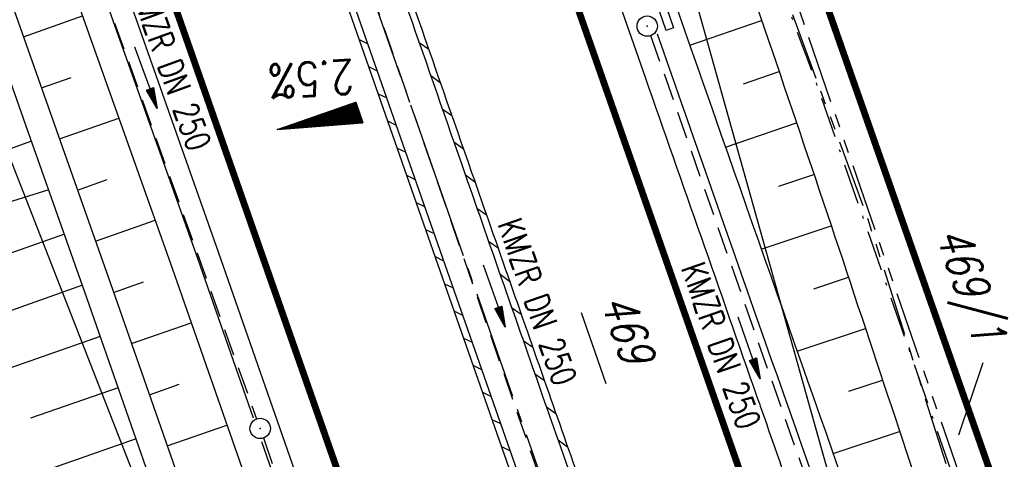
# Model space of a CAD drawing. Extents: x 446740 to 447511, y 442825 to 444215.
# Tile 14 of 94: x 447209 to 447282, y 443116 to 443148. Entities that reach past the tile are written whole.
import ezdxf
from ezdxf.enums import TextEntityAlignment as Align

# ---------------------------------------------------------------- set-up
doc = ezdxf.new("R2010")
doc.units = 0
doc.header["$LTSCALE"] = 2
doc.header["$MEASUREMENT"] = 0
for name, pattern in [('ACHSE', [5.5, 4, -0.5, 0.5, -0.5]), ('AUSGEZOGEN', [0]), ('BAB-FM2', [2.6, 1.5, -0.5, 0.1, -0.5]), ('GESTRICH-X2', [1.5, 1, -0.5]), ('PHANTOMX2', [5, 2.5, -0.5, 0.5, -0.5, 0.5, -0.5])]:
    doc.linetypes.add(name, pattern=pattern)
doc.layers.get('0').update_dxf_attribs({"linetype": 'AUSGEZOGEN'})
for name, color, linetype in [('205-FLSTNR-BAB', 7, 'AUSGEZOGEN'), ('205-GRENZL-BAB', 7, 'AUSGEZOGEN'), ('206-GRENZL-BAB', 7, 'AUSGEZOGEN'), ('ACHSETOP', 250, 'ACHSE'), ('BAB_FM', 5, 'BAB-FM2'), ('BOESCHG', 250, 'AUSGEZOGEN'), ('FBRTOP', 250, 'AUSGEZOGEN'), ('GEF', 1, 'AUSGEZOGEN'), ('KANAL', 7, 'GESTRICH-X2'), ('Lichtwellenleiter COLT', 46, 'PHANTOMX2'), ('Lichtwellenleiter GLH', 46, 'PHANTOMX2'), ('MULDE', 250, 'AUSGEZOGEN'), ('PFEIL', 7, 'CONTINUOUS'), ('SCHLITZRINNE', 200, 'AUSGEZOGEN'), ('SCHSYMBOL', 200, 'AUSGEZOGEN'), ('TEXTO', 4, 'CONTINUOUS')]:
    doc.layers.add(name, color=color, linetype=linetype)
doc.styles.add('ROMANS', font='romans.shx', dxfattribs={"width": 0.8})

# ---------------------------------------------------------------- blocks, each defined once
blk = doc.blocks.new('GST')
at = {"color": 0}
blk.add_circle((0, 0), 0.75, dxfattribs=at)
blk.add_point((0, 0), dxfattribs=at)
blk = doc.blocks.new('10')
blk.add_blockref('GST', (0, 0))
blk = doc.blocks.new('13')
blk.add_lwpolyline([(0.755, 1.218), (-0.748, 1.218), (-0.748, 1.801), (0.755, 1.801)], close=True)
at = {"rotation": 180}
blk.add_blockref('GST', (0, 0), dxfattribs=at)
blk = doc.blocks.new('*X13')
at = {"color": 0}
for p, q in [((725.827, 193.844), (727.436, 195.453)), ((725.827, 193.853), (727.427, 195.453)), ((725.827, 193.861), (727.418, 195.453)), ((725.827, 193.87), (727.409, 195.453)), ((725.827, 193.879), (727.401, 195.453)), ((725.827, 193.888), (727.392, 195.453)), ((725.827, 193.897), (727.383, 195.453)), ((725.827, 193.906), (727.374, 195.453)), ((725.827, 193.914), (727.365, 195.453)), ((725.827, 193.923), (727.356, 195.453)), ((725.827, 193.932), (727.347, 195.453)), ((725.827, 193.941), (727.339, 195.453)), ((725.827, 193.95), (727.33, 195.453)), ((725.827, 193.959), (727.321, 195.453)), ((725.827, 193.967), (727.312, 195.453)), ((725.827, 193.976), (727.303, 195.453)), ((725.827, 193.985), (727.294, 195.453)), ((725.827, 193.994), (727.286, 195.453)), ((725.827, 194.003), (727.277, 195.453)), ((725.827, 194.012), (727.268, 195.453)), ((725.827, 194.02), (727.259, 195.453)), ((725.827, 194.029), (727.25, 195.453)), ((725.827, 194.038), (727.241, 195.453)), ((725.827, 194.047), (727.233, 195.453)), ((725.827, 194.056), (727.224, 195.453)), ((725.827, 194.065), (727.215, 195.453)), ((725.827, 194.073), (727.206, 195.453)), ((725.827, 194.082), (727.197, 195.453)), ((725.827, 194.091), (727.188, 195.453)), ((725.827, 194.1), (727.18, 195.453)), ((725.827, 194.109), (727.171, 195.453)), ((725.827, 194.118), (727.162, 195.453)), ((725.827, 194.127), (727.153, 195.453)), ((725.827, 194.135), (727.144, 195.453)), ((725.827, 194.144), (727.135, 195.453)), ((725.827, 194.153), (727.127, 195.453)), ((725.827, 194.162), (727.118, 195.453)), ((725.827, 194.171), (727.109, 195.453)), ((725.827, 194.18), (727.1, 195.453)), ((725.827, 194.188), (727.091, 195.453)), ((725.827, 194.197), (727.082, 195.453)), ((725.827, 194.206), (727.073, 195.453)), ((725.827, 194.215), (727.065, 195.453)), ((725.827, 194.224), (727.056, 195.453)), ((725.827, 194.233), (727.047, 195.453)), ((725.827, 194.241), (727.038, 195.453)), ((725.827, 194.25), (727.029, 195.453)), ((725.827, 194.259), (727.02, 195.453)), ((725.827, 194.268), (727.012, 195.453)), ((725.827, 194.277), (727.003, 195.453)), ((725.827, 194.286), (726.994, 195.453)), ((725.827, 194.294), (726.985, 195.453)), ((725.827, 194.303), (726.976, 195.453)), ((725.827, 194.312), (726.967, 195.453)), ((725.827, 194.321), (726.959, 195.453)), ((725.827, 194.33), (726.95, 195.453)), ((725.827, 194.339), (726.941, 195.453)), ((725.827, 194.348), (726.932, 195.453)), ((725.827, 194.356), (726.923, 195.453)), ((725.827, 194.365), (726.914, 195.453)), ((725.827, 194.374), (726.906, 195.453)), ((725.827, 194.383), (726.897, 195.453)), ((725.827, 194.392), (726.888, 195.453)), ((725.827, 194.401), (726.879, 195.453)), ((725.827, 194.409), (726.87, 195.453)), ((725.827, 194.418), (726.861, 195.453)), ((725.827, 194.427), (726.853, 195.453)), ((725.827, 194.436), (726.844, 195.453)), ((725.827, 194.445), (726.835, 195.453)), ((725.827, 194.454), (726.826, 195.453)), ((725.827, 194.462), (726.817, 195.453)), ((725.827, 194.471), (726.808, 195.453)), ((725.827, 194.48), (726.799, 195.453)), ((725.827, 194.489), (726.791, 195.453)), ((725.827, 194.498), (726.782, 195.453)), ((725.827, 194.507), (726.773, 195.453)), ((725.827, 194.515), (726.764, 195.453)), ((725.827, 194.524), (726.755, 195.453)), ((725.827, 194.533), (726.746, 195.453)), ((725.827, 194.542), (726.738, 195.453)), ((725.827, 194.551), (726.729, 195.453)), ((725.827, 194.56), (726.72, 195.453)), ((725.827, 194.568), (726.711, 195.453)), ((725.827, 194.577), (726.702, 195.453)), ((725.827, 194.586), (726.693, 195.453)), ((725.827, 194.595), (726.685, 195.453)), ((725.827, 194.604), (726.676, 195.453)), ((725.827, 194.613), (726.667, 195.453)), ((725.827, 194.622), (726.658, 195.453)), ((725.827, 194.63), (726.649, 195.453)), ((725.827, 194.639), (726.64, 195.453)), ((725.827, 194.648), (726.632, 195.453)), ((725.827, 194.657), (726.623, 195.453)), ((725.827, 194.666), (726.614, 195.453)), ((725.827, 194.675), (726.605, 195.453)), ((725.827, 194.683), (726.596, 195.453)), ((725.827, 194.692), (726.587, 195.453)), ((725.827, 194.701), (726.579, 195.453)), ((725.827, 194.71), (726.57, 195.453)), ((725.827, 194.719), (726.561, 195.453)), ((725.827, 194.728), (726.552, 195.453)), ((725.827, 194.736), (726.543, 195.453)), ((725.827, 194.745), (726.534, 195.453)), ((725.827, 194.754), (726.525, 195.453)), ((725.827, 194.763), (726.517, 195.453)), ((725.827, 194.772), (726.508, 195.453)), ((725.827, 194.781), (726.499, 195.453)), ((725.827, 194.789), (726.49, 195.453)), ((725.827, 194.798), (726.481, 195.453)), ((725.827, 194.807), (726.472, 195.453)), ((725.827, 194.816), (726.464, 195.453)), ((725.827, 194.825), (726.455, 195.453)), ((725.827, 194.834), (726.446, 195.453)), ((725.827, 194.842), (726.437, 195.453)), ((725.827, 194.851), (726.428, 195.453)), ((725.827, 194.86), (726.419, 195.453)), ((725.827, 194.869), (726.411, 195.453)), ((725.827, 194.878), (726.402, 195.453)), ((725.827, 194.887), (726.393, 195.453)), ((725.827, 194.896), (726.384, 195.453)), ((725.827, 194.904), (726.375, 195.453)), ((725.827, 194.913), (726.366, 195.453)), ((725.827, 194.922), (726.358, 195.453)), ((725.827, 194.931), (726.349, 195.453)), ((725.827, 194.94), (726.34, 195.453)), ((725.827, 194.949), (726.331, 195.453)), ((725.827, 194.957), (726.322, 195.453)), ((725.827, 194.966), (726.313, 195.453)), ((725.827, 194.975), (726.305, 195.453)), ((725.827, 194.984), (726.296, 195.453)), ((725.827, 194.993), (726.287, 195.453)), ((725.827, 195.002), (726.278, 195.453)), ((725.827, 195.01), (726.269, 195.453)), ((725.827, 195.019), (726.26, 195.453)), ((725.827, 195.028), (726.251, 195.453)), ((725.827, 195.037), (726.243, 195.453)), ((725.827, 195.046), (726.234, 195.453)), ((725.827, 195.055), (726.225, 195.453)), ((725.827, 195.063), (726.216, 195.453)), ((725.827, 195.072), (726.207, 195.453)), ((725.827, 195.081), (726.198, 195.453)), ((725.827, 195.09), (726.19, 195.453)), ((725.827, 195.099), (726.181, 195.453)), ((725.827, 195.108), (726.172, 195.453)), ((725.827, 195.116), (726.163, 195.453)), ((725.827, 195.125), (726.154, 195.453)), ((725.827, 195.134), (726.145, 195.453)), ((725.827, 195.143), (726.137, 195.453)), ((725.827, 195.152), (726.128, 195.453)), ((725.827, 195.161), (726.119, 195.453)), ((725.827, 195.17), (726.11, 195.453)), ((725.827, 195.178), (726.101, 195.453)), ((725.827, 195.187), (726.092, 195.453)), ((725.827, 195.196), (726.084, 195.453)), ((725.827, 195.205), (726.075, 195.453)), ((725.827, 195.214), (726.066, 195.453)), ((725.827, 195.223), (726.057, 195.453)), ((725.827, 195.231), (726.048, 195.453)), ((725.827, 195.24), (726.039, 195.453)), ((725.827, 195.249), (726.031, 195.453)), ((725.827, 195.258), (726.022, 195.453)), ((725.827, 195.267), (726.013, 195.453)), ((725.827, 195.276), (726.004, 195.453)), ((725.827, 195.284), (725.995, 195.453)), ((725.827, 195.293), (725.986, 195.453)), ((725.827, 195.302), (725.977, 195.453)), ((725.827, 195.311), (725.969, 195.453)), ((725.827, 195.32), (725.96, 195.453)), ((725.827, 195.329), (725.951, 195.453)), ((725.827, 195.337), (725.942, 195.453)), ((725.827, 195.346), (725.933, 195.453)), ((725.827, 195.355), (725.924, 195.453)), ((725.827, 195.364), (725.916, 195.453)), ((725.827, 195.373), (725.907, 195.453)), ((725.827, 195.382), (725.898, 195.453)), ((725.827, 195.39), (725.889, 195.453)), ((725.827, 195.399), (725.88, 195.453)), ((725.827, 195.408), (725.871, 195.453)), ((725.827, 195.417), (725.863, 195.453)), ((725.827, 195.426), (725.854, 195.453)), ((725.827, 195.435), (725.845, 195.453)), ((725.827, 195.444), (725.836, 195.453)), ((725.827, 193.826), (727.433, 195.433)), ((725.827, 193.817), (727.43, 195.421)), ((725.827, 193.808), (727.427, 195.409)), ((725.827, 193.799), (727.424, 195.397)), ((725.827, 193.791), (727.421, 195.385)), ((725.827, 193.782), (727.418, 195.373)), ((725.827, 193.773), (727.414, 195.361)), ((725.827, 193.764), (727.411, 195.349)), ((725.827, 193.755), (727.408, 195.337)), ((725.827, 193.746), (727.405, 195.325)), ((725.827, 193.738), (727.402, 195.313)), ((725.827, 193.729), (727.399, 195.301)), ((725.827, 193.72), (727.395, 195.289)), ((725.827, 193.711), (727.392, 195.277)), ((725.827, 193.702), (727.389, 195.265)), ((725.827, 193.693), (727.386, 195.253)), ((725.827, 193.685), (727.383, 195.241)), ((725.827, 193.676), (727.38, 195.229)), ((725.827, 193.667), (727.377, 195.217)), ((725.827, 193.658), (727.373, 195.205)), ((725.827, 193.649), (727.37, 195.193)), ((725.827, 193.64), (727.367, 195.181)), ((725.827, 193.632), (727.364, 195.169)), ((725.827, 193.623), (727.361, 195.157)), ((725.827, 193.614), (727.358, 195.145)), ((725.827, 193.605), (727.354, 195.133)), ((725.827, 193.596), (727.351, 195.121)), ((725.827, 193.587), (727.348, 195.109)), ((725.827, 193.579), (727.345, 195.097)), ((725.827, 193.57), (727.342, 195.085)), ((725.827, 193.561), (727.339, 195.073)), ((725.827, 193.552), (727.336, 195.061)), ((725.827, 193.543), (727.332, 195.049)), ((725.827, 193.534), (727.329, 195.037)), ((725.827, 193.525), (727.326, 195.025)), ((725.827, 193.517), (727.323, 195.013)), ((725.827, 193.508), (727.32, 195.001)), ((725.827, 193.499), (727.317, 194.989)), ((725.827, 193.49), (727.313, 194.977)), ((725.827, 193.481), (727.31, 194.965)), ((725.827, 193.472), (727.307, 194.953)), ((725.827, 193.464), (727.304, 194.941)), ((725.827, 193.455), (727.301, 194.929)), ((725.827, 193.446), (727.298, 194.917)), ((725.827, 193.437), (727.295, 194.905)), ((725.827, 193.428), (727.291, 194.893)), ((725.827, 193.419), (727.288, 194.881)), ((725.827, 193.411), (727.285, 194.869)), ((725.827, 193.402), (727.282, 194.857)), ((725.827, 193.393), (727.279, 194.845)), ((725.827, 193.384), (727.276, 194.833)), ((725.827, 193.375), (727.272, 194.821)), ((725.827, 193.366), (727.269, 194.809)), ((725.827, 193.358), (727.266, 194.797)), ((725.827, 193.349), (727.263, 194.785)), ((725.827, 193.34), (727.26, 194.773)), ((725.827, 193.331), (727.257, 194.761)), ((725.827, 193.322), (727.254, 194.749)), ((725.827, 193.313), (727.25, 194.737)), ((725.827, 193.305), (727.247, 194.725)), ((725.827, 193.296), (727.244, 194.713)), ((725.827, 193.287), (727.241, 194.701)), ((725.827, 193.278), (727.238, 194.689)), ((725.827, 193.269), (727.235, 194.677)), ((725.827, 193.26), (727.231, 194.665)), ((725.827, 193.251), (727.228, 194.653)), ((725.827, 193.243), (727.225, 194.641)), ((725.827, 193.234), (727.222, 194.629)), ((725.827, 193.225), (727.219, 194.617)), ((725.827, 193.216), (727.216, 194.605)), ((725.827, 193.207), (727.213, 194.593)), ((725.827, 193.198), (727.209, 194.581)), ((725.827, 193.19), (727.206, 194.569)), ((725.827, 193.181), (727.203, 194.557)), ((725.827, 193.172), (727.2, 194.545)), ((725.827, 193.163), (727.197, 194.533)), ((725.827, 193.154), (727.194, 194.521)), ((725.827, 193.145), (727.19, 194.509)), ((725.827, 193.137), (727.187, 194.497)), ((725.827, 193.128), (727.184, 194.485)), ((725.827, 193.119), (727.181, 194.473)), ((725.827, 193.11), (727.178, 194.461)), ((725.827, 193.101), (727.175, 194.449)), ((725.827, 193.092), (727.172, 194.437)), ((725.827, 193.084), (727.168, 194.425)), ((725.827, 193.075), (727.165, 194.413)), ((725.827, 193.066), (727.162, 194.401)), ((725.827, 193.057), (727.159, 194.389)), ((725.827, 193.048), (727.156, 194.377)), ((725.827, 193.039), (727.153, 194.365)), ((725.827, 193.031), (727.149, 194.353)), ((725.827, 193.022), (727.146, 194.341)), ((725.827, 193.013), (727.143, 194.329)), ((725.827, 193.004), (727.14, 194.317)), ((725.827, 192.995), (727.137, 194.305)), ((725.827, 192.986), (727.134, 194.293)), ((725.827, 192.977), (727.131, 194.281)), ((725.827, 192.969), (727.127, 194.269)), ((725.827, 192.96), (727.124, 194.257)), ((725.827, 192.951), (727.121, 194.245)), ((725.827, 192.942), (727.118, 194.233)), ((725.827, 192.933), (727.115, 194.221)), ((725.827, 192.924), (727.112, 194.209)), ((725.827, 192.916), (727.108, 194.197)), ((725.827, 192.907), (727.105, 194.185)), ((725.827, 192.898), (727.102, 194.173)), ((725.827, 192.889), (727.099, 194.161)), ((725.827, 192.88), (727.096, 194.15)), ((725.827, 192.871), (727.093, 194.138)), ((725.827, 192.863), (727.09, 194.126)), ((725.827, 192.854), (727.086, 194.114)), ((725.827, 192.845), (727.083, 194.102)), ((725.827, 192.836), (727.08, 194.09)), ((725.827, 192.827), (727.077, 194.078)), ((725.827, 192.818), (727.074, 194.066)), ((725.827, 192.81), (727.071, 194.054)), ((725.827, 192.801), (727.068, 194.042)), ((725.827, 192.792), (727.064, 194.03)), ((725.827, 192.783), (727.061, 194.018)), ((725.827, 192.774), (727.058, 194.006)), ((725.827, 192.765), (727.055, 193.994)), ((725.827, 192.757), (727.052, 193.982)), ((725.827, 192.748), (727.049, 193.97)), ((725.827, 192.739), (727.045, 193.958)), ((725.827, 192.73), (727.042, 193.946)), ((725.827, 192.721), (727.039, 193.934)), ((725.827, 192.712), (727.036, 193.922)), ((725.827, 192.703), (727.033, 193.91)), ((725.827, 192.695), (727.03, 193.898)), ((725.827, 192.686), (727.027, 193.886)), ((725.827, 192.677), (727.023, 193.874)), ((725.827, 192.668), (727.02, 193.862)), ((725.827, 192.659), (727.017, 193.85)), ((725.827, 192.65), (727.014, 193.838)), ((725.827, 192.642), (727.011, 193.826)), ((725.827, 192.633), (727.008, 193.814)), ((725.827, 192.624), (727.004, 193.802)), ((725.827, 192.615), (727.001, 193.79)), ((725.827, 192.606), (726.998, 193.778)), ((725.827, 192.597), (726.995, 193.766)), ((725.827, 192.589), (726.992, 193.754)), ((725.827, 192.58), (726.989, 193.742)), ((725.827, 192.571), (726.986, 193.73)), ((725.827, 192.562), (726.982, 193.718)), ((725.827, 192.553), (726.979, 193.706)), ((725.827, 192.544), (726.976, 193.694)), ((725.827, 192.536), (726.973, 193.682)), ((725.827, 192.527), (726.97, 193.67)), ((725.827, 192.518), (726.967, 193.658)), ((725.827, 192.509), (726.963, 193.646)), ((725.827, 192.5), (726.96, 193.634)), ((725.827, 192.491), (726.957, 193.622)), ((725.827, 192.483), (726.954, 193.61)), ((725.827, 192.474), (726.951, 193.598)), ((725.827, 192.465), (726.948, 193.586)), ((725.827, 192.456), (726.945, 193.574)), ((725.827, 192.447), (726.941, 193.562)), ((725.827, 192.438), (726.938, 193.55)), ((725.827, 192.429), (726.935, 193.538)), ((725.827, 192.421), (726.932, 193.526)), ((725.827, 192.412), (726.929, 193.514)), ((725.827, 192.403), (726.926, 193.502)), ((725.827, 192.394), (726.922, 193.49)), ((725.827, 192.385), (726.919, 193.478)), ((725.827, 192.376), (726.916, 193.466)), ((725.827, 192.368), (726.913, 193.454)), ((725.827, 192.359), (726.91, 193.442)), ((725.827, 192.35), (726.907, 193.43)), ((725.827, 192.341), (726.904, 193.418)), ((725.827, 192.332), (726.9, 193.406)), ((725.827, 192.323), (726.897, 193.394)), ((725.827, 192.315), (726.894, 193.382)), ((725.827, 192.306), (726.891, 193.37)), ((725.827, 192.297), (726.888, 193.358)), ((725.827, 192.288), (726.885, 193.346)), ((725.827, 192.279), (726.881, 193.334)), ((725.827, 192.27), (726.878, 193.322)), ((725.827, 192.262), (726.875, 193.31)), ((725.827, 192.253), (726.872, 193.298)), ((725.827, 192.244), (726.869, 193.286)), ((725.827, 192.235), (726.866, 193.274)), ((725.827, 192.226), (726.863, 193.262)), ((725.827, 192.217), (726.859, 193.25)), ((725.827, 192.209), (726.856, 193.238)), ((725.827, 192.2), (726.853, 193.226)), ((725.827, 192.191), (726.85, 193.214)), ((725.827, 192.182), (726.847, 193.202)), ((725.827, 192.173), (726.844, 193.19)), ((725.827, 192.164), (726.84, 193.178)), ((725.827, 192.155), (726.837, 193.166)), ((725.827, 192.147), (726.834, 193.154)), ((725.827, 192.138), (726.831, 193.142)), ((725.827, 192.129), (726.828, 193.13)), ((725.827, 192.12), (726.825, 193.118)), ((725.827, 192.111), (726.822, 193.106)), ((725.827, 192.102), (726.818, 193.094)), ((725.827, 192.094), (726.815, 193.082)), ((725.827, 192.085), (726.812, 193.07)), ((725.827, 192.076), (726.809, 193.058)), ((725.827, 192.067), (726.806, 193.046)), ((725.827, 192.058), (726.803, 193.034)), ((725.827, 192.049), (726.799, 193.022)), ((725.827, 192.041), (726.796, 193.01)), ((725.827, 192.032), (726.793, 192.998)), ((725.827, 192.023), (726.79, 192.986)), ((725.827, 192.014), (726.787, 192.974)), ((725.827, 192.005), (726.784, 192.962)), ((725.827, 191.996), (726.781, 192.95)), ((725.827, 191.988), (726.777, 192.938)), ((725.827, 191.979), (726.774, 192.926)), ((725.827, 191.97), (726.771, 192.914)), ((725.827, 191.961), (726.768, 192.902)), ((725.827, 191.952), (726.765, 192.89)), ((725.827, 191.943), (726.762, 192.878)), ((725.827, 191.935), (726.758, 192.866)), ((725.827, 191.926), (726.755, 192.854)), ((725.827, 191.917), (726.752, 192.842)), ((725.827, 191.908), (726.749, 192.83)), ((725.827, 191.899), (726.746, 192.818)), ((725.827, 191.89), (726.743, 192.806)), ((725.827, 191.881), (726.74, 192.794)), ((725.827, 191.873), (726.736, 192.782)), ((725.827, 191.864), (726.733, 192.77)), ((725.827, 191.855), (726.73, 192.758)), ((725.827, 191.846), (726.727, 192.746)), ((725.827, 191.837), (726.724, 192.734)), ((725.827, 191.828), (726.721, 192.722)), ((725.827, 191.82), (726.717, 192.71)), ((725.827, 191.811), (726.714, 192.698)), ((725.827, 191.802), (726.711, 192.686)), ((725.827, 191.793), (726.708, 192.674)), ((725.827, 191.784), (726.705, 192.662)), ((725.827, 191.775), (726.702, 192.65)), ((725.827, 191.767), (726.699, 192.639)), ((725.827, 191.758), (726.695, 192.627)), ((725.827, 191.749), (726.692, 192.615)), ((725.827, 191.74), (726.689, 192.603)), ((725.827, 191.731), (726.686, 192.591)), ((725.827, 191.722), (726.683, 192.579)), ((725.827, 191.714), (726.68, 192.567)), ((725.827, 191.705), (726.677, 192.555)), ((725.827, 191.696), (726.673, 192.543)), ((725.827, 191.687), (726.67, 192.531)), ((725.827, 191.678), (726.667, 192.519)), ((725.827, 191.669), (726.664, 192.507)), ((725.827, 191.66), (726.661, 192.495)), ((725.827, 191.652), (726.658, 192.483)), ((725.827, 191.643), (726.654, 192.471)), ((725.827, 191.634), (726.651, 192.459)), ((725.827, 191.625), (726.648, 192.447)), ((725.827, 191.616), (726.645, 192.435)), ((725.827, 191.607), (726.642, 192.423)), ((725.827, 191.599), (726.639, 192.411)), ((725.827, 191.59), (726.636, 192.399)), ((725.827, 191.581), (726.632, 192.387)), ((725.827, 191.572), (726.629, 192.375)), ((725.827, 191.563), (726.626, 192.363)), ((725.827, 191.554), (726.623, 192.351)), ((725.827, 191.546), (726.62, 192.339)), ((725.827, 191.537), (726.617, 192.327)), ((725.827, 191.528), (726.613, 192.315)), ((725.827, 191.519), (726.61, 192.303)), ((725.827, 191.51), (726.607, 192.291)), ((725.827, 191.501), (726.604, 192.279)), ((725.827, 191.493), (726.601, 192.267)), ((725.827, 191.484), (726.598, 192.255)), ((725.827, 191.475), (726.595, 192.243)), ((725.827, 191.466), (726.591, 192.231)), ((725.827, 191.457), (726.588, 192.219)), ((725.827, 191.448), (726.585, 192.207)), ((725.827, 191.44), (726.582, 192.195)), ((725.827, 191.431), (726.579, 192.183)), ((725.827, 191.422), (726.576, 192.171)), ((725.827, 191.413), (726.572, 192.159)), ((725.827, 191.404), (726.569, 192.147)), ((725.827, 191.395), (726.566, 192.135)), ((725.827, 191.386), (726.563, 192.123)), ((725.827, 191.378), (726.56, 192.111)), ((725.827, 191.369), (726.557, 192.099)), ((725.827, 191.36), (726.554, 192.087)), ((725.827, 191.351), (726.55, 192.075)), ((725.827, 191.342), (726.547, 192.063)), ((725.827, 191.333), (726.544, 192.051)), ((725.827, 191.325), (726.541, 192.039)), ((725.827, 191.316), (726.538, 192.027)), ((725.827, 191.307), (726.535, 192.015)), ((725.827, 191.298), (726.531, 192.003)), ((725.827, 191.289), (726.528, 191.991)), ((725.827, 191.28), (726.525, 191.979)), ((725.827, 191.272), (726.522, 191.967)), ((725.827, 191.263), (726.519, 191.955)), ((725.827, 191.254), (726.516, 191.943)), ((725.827, 191.245), (726.513, 191.931)), ((725.827, 191.236), (726.509, 191.919)), ((725.827, 191.227), (726.506, 191.907)), ((725.827, 191.219), (726.503, 191.895)), ((725.827, 191.21), (726.5, 191.883)), ((725.827, 191.201), (726.497, 191.871)), ((725.827, 191.192), (726.494, 191.859)), ((725.827, 191.183), (726.49, 191.847)), ((725.827, 191.174), (726.487, 191.835)), ((725.827, 191.166), (726.484, 191.823)), ((725.827, 191.157), (726.481, 191.811)), ((725.827, 191.148), (726.478, 191.799)), ((725.827, 191.139), (726.475, 191.787)), ((725.827, 191.13), (726.472, 191.775)), ((725.827, 191.121), (726.468, 191.763)), ((725.827, 191.112), (726.465, 191.751)), ((725.827, 191.104), (726.462, 191.739)), ((725.827, 191.095), (726.459, 191.727)), ((725.827, 191.086), (726.456, 191.715)), ((725.827, 191.077), (726.453, 191.703)), ((725.827, 191.068), (726.449, 191.691)), ((725.827, 191.059), (726.446, 191.679)), ((725.827, 191.051), (726.443, 191.667)), ((725.827, 191.042), (726.44, 191.655)), ((725.827, 191.033), (726.437, 191.643)), ((725.827, 191.024), (726.434, 191.631)), ((725.827, 191.015), (726.431, 191.619)), ((725.827, 191.006), (726.427, 191.607)), ((725.827, 190.998), (726.424, 191.595)), ((725.827, 190.989), (726.421, 191.583)), ((725.827, 190.98), (726.418, 191.571)), ((725.827, 190.971), (726.415, 191.559)), ((725.827, 190.962), (726.412, 191.547)), ((725.827, 190.953), (726.408, 191.535)), ((725.827, 190.945), (726.405, 191.523)), ((725.827, 190.936), (726.402, 191.511)), ((725.827, 190.927), (726.399, 191.499)), ((725.827, 190.918), (726.396, 191.487)), ((725.827, 190.909), (726.393, 191.475)), ((725.827, 190.9), (726.39, 191.463)), ((725.827, 190.892), (726.386, 191.451)), ((725.827, 190.883), (726.383, 191.439)), ((725.827, 190.874), (726.38, 191.427)), ((725.827, 190.865), (726.377, 191.415)), ((725.827, 190.856), (726.374, 191.403)), ((725.827, 190.847), (726.371, 191.391)), ((725.827, 190.838), (726.367, 191.379)), ((725.827, 190.83), (726.364, 191.367)), ((725.827, 190.821), (726.361, 191.355)), ((725.827, 190.812), (726.358, 191.343)), ((725.827, 190.803), (726.355, 191.331)), ((725.827, 190.794), (726.352, 191.319)), ((725.827, 190.785), (726.349, 191.307)), ((725.827, 190.777), (726.345, 191.295)), ((725.827, 190.768), (726.342, 191.283)), ((725.827, 190.759), (726.339, 191.271)), ((725.827, 190.75), (726.336, 191.259)), ((725.827, 190.741), (726.333, 191.247)), ((725.827, 190.732), (726.33, 191.235)), ((725.827, 190.724), (726.326, 191.223)), ((725.827, 190.715), (726.323, 191.211)), ((725.827, 190.706), (726.32, 191.199)), ((725.827, 190.697), (726.317, 191.187)), ((725.827, 190.688), (726.314, 191.175)), ((725.827, 190.679), (726.311, 191.163)), ((725.827, 190.671), (726.308, 191.151)), ((725.827, 190.662), (726.304, 191.139)), ((725.827, 190.653), (726.301, 191.128)), ((725.827, 190.644), (726.298, 191.116)), ((725.827, 190.635), (726.295, 191.104)), ((725.827, 190.626), (726.292, 191.092)), ((725.827, 190.618), (726.289, 191.08)), ((725.827, 190.609), (726.286, 191.068)), ((725.827, 190.6), (726.282, 191.056)), ((725.827, 190.591), (726.279, 191.044)), ((725.827, 190.582), (726.276, 191.032)), ((725.827, 190.573), (726.273, 191.02)), ((725.827, 190.564), (726.27, 191.008)), ((725.827, 190.556), (726.267, 190.996)), ((725.827, 190.547), (726.263, 190.984)), ((725.827, 190.538), (726.26, 190.972)), ((725.827, 190.529), (726.257, 190.96)), ((725.827, 190.52), (726.254, 190.948)), ((725.827, 190.511), (726.251, 190.936)), ((725.827, 190.503), (726.248, 190.924)), ((725.827, 190.494), (726.245, 190.912)), ((725.827, 190.485), (726.241, 190.9)), ((725.827, 190.476), (726.238, 190.888)), ((725.827, 190.467), (726.235, 190.876)), ((725.827, 190.458), (726.232, 190.864)), ((725.827, 190.45), (726.229, 190.852)), ((725.827, 190.441), (726.226, 190.84)), ((725.827, 190.432), (726.222, 190.828)), ((725.827, 190.423), (726.219, 190.816)), ((725.827, 190.414), (726.216, 190.804)), ((725.827, 190.405), (726.213, 190.792)), ((725.827, 190.397), (726.21, 190.78)), ((725.827, 190.388), (726.207, 190.768)), ((725.827, 190.379), (726.204, 190.756)), ((725.827, 190.37), (726.2, 190.744)), ((725.827, 190.361), (726.197, 190.732)), ((725.827, 190.352), (726.194, 190.72)), ((725.827, 190.344), (726.191, 190.708)), ((725.827, 190.335), (726.188, 190.696)), ((725.827, 190.326), (726.185, 190.684)), ((725.827, 190.317), (726.181, 190.672)), ((725.827, 190.308), (726.178, 190.66)), ((725.827, 190.299), (726.175, 190.648)), ((725.827, 190.29), (726.172, 190.636)), ((725.827, 190.282), (726.169, 190.624)), ((725.827, 190.273), (726.166, 190.612)), ((725.827, 190.264), (726.163, 190.6)), ((725.827, 190.255), (726.159, 190.588)), ((725.827, 190.246), (726.156, 190.576)), ((725.827, 190.237), (726.153, 190.564)), ((725.827, 190.229), (726.15, 190.552)), ((725.827, 190.22), (726.147, 190.54)), ((725.827, 190.211), (726.144, 190.528)), ((725.827, 190.202), (726.14, 190.516)), ((725.827, 190.193), (726.137, 190.504)), ((725.827, 190.184), (726.134, 190.492)), ((725.827, 190.176), (726.131, 190.48)), ((725.827, 190.167), (726.128, 190.468)), ((725.827, 190.158), (726.125, 190.456)), ((725.827, 190.149), (726.122, 190.444)), ((725.827, 190.14), (726.118, 190.432)), ((725.827, 190.131), (726.115, 190.42)), ((725.827, 190.123), (726.112, 190.408)), ((725.827, 190.114), (726.109, 190.396)), ((725.827, 190.105), (726.106, 190.384)), ((725.827, 190.096), (726.103, 190.372)), ((725.827, 190.087), (726.099, 190.36)), ((725.827, 190.078), (726.096, 190.348)), ((725.827, 190.07), (726.093, 190.336)), ((725.827, 190.061), (726.09, 190.324)), ((725.827, 190.052), (726.087, 190.312)), ((725.827, 190.043), (726.084, 190.3)), ((725.827, 190.034), (726.081, 190.288)), ((725.827, 190.025), (726.077, 190.276)), ((725.827, 190.016), (726.074, 190.264)), ((725.827, 190.008), (726.071, 190.252)), ((725.827, 189.999), (726.068, 190.24)), ((725.827, 189.99), (726.065, 190.228)), ((725.827, 189.981), (726.062, 190.216)), ((725.827, 189.972), (726.058, 190.204)), ((725.827, 189.963), (726.055, 190.192)), ((725.827, 189.955), (726.052, 190.18)), ((725.827, 189.946), (726.049, 190.168)), ((725.827, 189.937), (726.046, 190.156)), ((725.827, 189.928), (726.043, 190.144)), ((725.827, 189.919), (726.04, 190.132)), ((725.827, 189.91), (726.036, 190.12)), ((725.827, 189.902), (726.033, 190.108)), ((725.827, 189.893), (726.03, 190.096)), ((725.827, 189.884), (726.027, 190.084)), ((725.827, 189.875), (726.024, 190.072)), ((725.827, 189.866), (726.021, 190.06)), ((725.827, 189.857), (726.017, 190.048)), ((725.827, 189.849), (726.014, 190.036)), ((725.827, 189.84), (726.011, 190.024)), ((725.827, 189.831), (726.008, 190.012)), ((725.827, 189.822), (726.005, 190)), ((725.827, 189.813), (726.002, 189.988)), ((725.827, 189.804), (725.999, 189.976)), ((725.827, 189.796), (725.995, 189.964)), ((725.827, 189.787), (725.992, 189.952)), ((725.827, 189.778), (725.989, 189.94)), ((725.827, 189.769), (725.986, 189.928)), ((725.827, 189.76), (725.983, 189.916)), ((725.827, 189.751), (725.98, 189.904)), ((725.827, 189.742), (725.976, 189.892)), ((725.827, 189.734), (725.973, 189.88)), ((725.827, 189.725), (725.97, 189.868)), ((725.827, 189.716), (725.967, 189.856)), ((725.827, 189.707), (725.964, 189.844)), ((725.827, 189.698), (725.961, 189.832)), ((725.827, 189.689), (725.958, 189.82)), ((725.827, 189.681), (725.954, 189.808)), ((725.827, 189.672), (725.951, 189.796)), ((725.827, 189.663), (725.948, 189.784)), ((725.827, 189.654), (725.945, 189.772)), ((725.827, 189.645), (725.942, 189.76)), ((725.827, 189.636), (725.939, 189.748)), ((725.827, 189.628), (725.935, 189.736)), ((725.827, 189.619), (725.932, 189.724)), ((725.827, 189.61), (725.929, 189.712)), ((725.827, 189.601), (725.926, 189.7)), ((725.827, 189.592), (725.923, 189.688)), ((725.827, 189.583), (725.92, 189.676)), ((725.827, 189.575), (725.917, 189.664)), ((725.827, 189.566), (725.913, 189.652)), ((725.827, 189.557), (725.91, 189.64)), ((725.827, 189.548), (725.907, 189.628)), ((725.827, 189.539), (725.904, 189.616)), ((725.827, 189.53), (725.901, 189.605)), ((725.827, 189.521), (725.898, 189.593)), ((725.827, 189.513), (725.895, 189.581)), ((725.827, 189.504), (725.891, 189.569)), ((725.827, 189.495), (725.888, 189.557)), ((725.827, 189.486), (725.885, 189.545)), ((725.827, 189.477), (725.882, 189.533)), ((725.827, 189.468), (725.879, 189.521)), ((725.827, 189.46), (725.876, 189.509)), ((725.827, 189.451), (725.872, 189.497)), ((725.827, 189.442), (725.869, 189.485)), ((725.827, 189.433), (725.866, 189.473)), ((725.827, 189.424), (725.863, 189.461)), ((725.827, 189.415), (725.86, 189.449)), ((725.827, 189.407), (725.857, 189.437)), ((725.827, 189.398), (725.854, 189.425)), ((725.827, 189.389), (725.85, 189.413)), ((725.827, 189.38), (725.847, 189.401)), ((725.827, 189.371), (725.844, 189.389)), ((725.827, 189.362), (725.841, 189.377)), ((725.827, 189.354), (725.838, 189.365)), ((725.827, 189.345), (725.835, 189.353)), ((725.827, 189.336), (725.831, 189.341))]:
    blk.add_line(p, q, dxfattribs=at)
blk = doc.blocks.new('GEF')
at = {"color": 0}
for p, q in [((0.01, 0.018), (0.01, 6.148)), ((1.622, 6.148), (0.01, 0.018)), ((0.01, 6.148), (1.622, 6.148))]:
    blk.add_line(p, q, dxfattribs=at)
blk.add_blockref('*X13', (-725.817, -189.305), dxfattribs=at)
blk = doc.blocks.new('PFEIL2')
at = {"color": 0}
for p, q in [((0.88, 0.002), (-2.401, -0.012)), ((0.881, -0.271), (0.879, 0.276)), ((0.879, 0.276), (2.429, 0.009)), ((0.911, 0.27), (0.879, 0.265)), ((0.965, 0.261), (0.879, 0.246)), ((1.019, 0.252), (0.879, 0.228)), ((1.073, 0.242), (0.879, 0.209)), ((1.127, 0.233), (0.879, 0.191)), ((1.181, 0.224), (0.879, 0.172)), ((1.235, 0.214), (0.879, 0.154)), ((1.289, 0.205), (0.879, 0.135)), ((1.343, 0.196), (0.879, 0.117)), ((1.397, 0.187), (0.879, 0.098)), ((1.451, 0.177), (0.879, 0.08)), ((1.505, 0.168), (0.879, 0.061)), ((1.559, 0.159), (0.88, 0.043)), ((1.613, 0.149), (0.88, 0.024)), ((1.668, 0.14), (0.88, 0.006)), ((1.722, 0.131), (0.88, -0.013)), ((1.776, 0.121), (0.88, -0.031)), ((1.83, 0.112), (0.88, -0.05)), ((1.884, 0.103), (0.88, -0.068)), ((1.938, 0.094), (0.88, -0.087)), ((1.992, 0.084), (0.88, -0.105)), ((2.046, 0.075), (0.88, -0.124)), ((2.1, 0.066), (0.88, -0.142)), ((2.154, 0.056), (0.88, -0.161)), ((2.208, 0.047), (0.88, -0.179)), ((2.262, 0.038), (0.881, -0.198)), ((2.316, 0.029), (0.881, -0.216)), ((2.37, 0.019), (0.881, -0.235)), ((2.424, 0.01), (0.881, -0.253)), ((2.429, 0.009), (0.881, -0.271))]:
    blk.add_line(p, q, dxfattribs=at)

msp = doc.modelspace()

# ---------------------------------------------------------------- linework, layer by layer
at = {"layer": '205-FLSTNR-BAB'}
msp.add_line((447250.309, 443126.391), (447252.143, 443121.15), dxfattribs=at)
at = {"layer": '205-GRENZL-BAB'}
msp.add_line((447279.941, 443122.656), (447278.135, 443117.324), dxfattribs=at)
at = {"layer": '205-GRENZL-BAB', "flags": 128}
for points in [[(447271.449, 443104.173), (447244.77, 443199.32)], [(447200.899, 443156.39), (447221.737, 443103.038)]]:
    msp.add_lwpolyline(points, dxfattribs=at)
at = {"layer": '205-GRENZL-BAB', "const_width": 0.5, "flags": 128}
msp.add_lwpolyline([(447253.118, 443192.752), (447289.782, 443088.097)], dxfattribs=at)
at = {"layer": '206-GRENZL-BAB', "const_width": 0.5, "flags": 128}
msp.add_lwpolyline([(447269.874, 443144.923), (447289.782, 443088.097)], dxfattribs=at)
at = {"layer": '206-GRENZL-BAB', "flags": 128}
for points in [[(447271.452, 443104.161), (447260.561, 443143.003)], [(447210.184, 443132.619), (447221.737, 443103.039)]]:
    msp.add_lwpolyline(points, dxfattribs=at)
at = {"layer": 'ACHSETOP', "color": 0}
msp.add_lwpolyline([(447106.843, 443515.68), (447123.36, 443468.487), (447156.394, 443374.1), (447181.169, 443303.311), (447222.461, 443185.328), (447230.72, 443161.731), (447238.978, 443138.135), (447247.236, 443114.538), (447247.528, 443113.706), (447255.359, 443090.895), (447263.187, 443067.152), (447270.721, 443043.315), (447277.958, 443019.385), (447284.898, 442995.368), (447291.539, 442971.266), (447297.882, 442947.084), (447303.923, 442922.826), (447309.664, 442898.494), (447310.775, 442893.509)], dxfattribs=at)
at = {"layer": 'BAB_FM', "flags": 128}
msp.add_lwpolyline([(447114.702, 443588.905), (447121.336, 443569.438), (447137.749, 443522.211), (447154.151, 443474.975), (447170.767, 443427.816), (447187.665, 443380.757), (447203.593, 443333.358), (447219.177, 443285.838), (447235.93, 443231.841), (447237.706, 443226.636), (447245.842, 443211.361), (447245.156, 443204.782), (447247.063, 443198.127), (447267.471, 443143.82), (447285.534, 443091.844), (447287.852, 443084.34)], dxfattribs=at)
at = {"layer": 'BOESCHG'}
for p, q in [((447209.172, 443146.729), (447213.528, 443148.265)), ((447258.317, 443146.117), (447263.626, 443147.937)), ((447210.503, 443142.956), (447212.685, 443143.726)), ((447262.278, 443143.252), (447264.92, 443144.152)), ((447211.834, 443139.184), (447216.208, 443140.728)), ((447260.958, 443138.587), (447266.207, 443140.364)), ((447209.769, 443139.029), (447198.654, 443135.006)), ((447264.883, 443135.698), (447267.486, 443136.575)), ((447210.863, 443135.93), (447210.861, 443135.929)), ((447213.165, 443135.412), (447215.356, 443136.185)), ((447211.036, 443135.438), (447204.789, 443133.464)), ((447214.495, 443131.64), (447218.888, 443133.19)), ((447263.6, 443131.056), (447268.759, 443132.783)), ((447212.194, 443132.158), (447199.462, 443127.666)), ((447215.825, 443127.868), (447218.029, 443128.636)), ((447267.474, 443128.139), (447270.026, 443128.988)), ((447213.525, 443128.386), (447207.123, 443126.127)), ((447217.143, 443124.091), (447221.549, 443125.629)), ((447266.247, 443123.52), (447271.286, 443125.192)), ((447214.846, 443124.61), (447201.965, 443120.115)), ((447270.059, 443120.571), (447272.546, 443121.396)), ((447216.164, 443120.834), (447209.693, 443118.575)), ((447218.461, 443120.314), (447220.664, 443121.083)), ((447219.779, 443116.538), (447224.185, 443118.075)), ((447268.899, 443115.973), (447273.804, 443117.599)), ((447217.482, 443117.057), (447204.476, 443112.519))]:
    msp.add_line(p, q, dxfattribs=at)
for points in [[(447243.469, 443195.85, -0.007582), (447246.787, 443192.853, -0.084754), (447247.031, 443192.533, -0.034044), (447251.507, 443182.365, -0.006528), (447270.458, 443127.684, -0.000691), (447287.89, 443074.937, -0.012232), (447288.797, 443071.932, -0.003466), (447294.639, 443050.141, 0.00261), (447302.349, 443021.184, 0.000486), (447307.792, 443001.239, -0.000801), (447311.085, 442989.142, -0.003177), (447316.569, 442968.344, -0.002215), (447324.115, 442938.423, -0.003054), (447324.737, 442935.844, -0.000116), (447332.846, 442901.233, -0.004893)], [(447195.194, 443184.179), (447199.234, 443175.142), (447207.447, 443151.622), (447215.74, 443128.114), (447223.924, 443104.663, -0.004891), (447229.405, 443089.084, -0.002808), (447232.063, 443081.229, -0.000037), (447239.7, 443058.237, -0.001301), (447239.903, 443057.621, -0.002008), (447243.835, 443045.402, -0.002152), (447247.406, 443033.981, -0.002234), (447251.022, 443022.05, -0.002262), (447254.487, 443010.237, -0.001175), (447258.09, 442997.633, -0.001315), (447261.25, 442986.365, -0.000966), (447264.687, 442973.89, -0.001041), (447267.831, 442962.298, -0.001473), (447270.727, 442951.404, -0.001332), (447273.863, 442939.337, -0.00205), (447277.015, 442926.861, -0.002062), (447280.08, 442914.292, -0.001507), (447282.676, 442903.312, -0.001262), (447285.707, 442890.162, -0.00045), (447286.848, 442885.134, -0.002089)]]:
    msp.add_lwpolyline(points, format="xyb", dxfattribs=at)
at = {"layer": 'BOESCHG', "flags": 128}
msp.add_lwpolyline([(447209.531, 443139.702), (447205.56, 443150.959), (447197.349, 443174.475), (447193.252, 443183.714)], dxfattribs=at)
msp.add_lwpolyline([(447258.893, 442988.864, 0.000973), (447256.55, 442997.197, 0.001175), (447252.95, 443009.793, 0.002262), (447249.489, 443021.593, 0.002234), (447245.877, 443033.51, 0.002152), (447242.31, 443044.918, 0.002008), (447238.381, 443057.125, 0.001301), (447238.181, 443057.733, 0.000037), (447230.545, 443080.725, 0.002808), (447227.892, 443088.562, 0.029072), (447222.035, 443104.004), (447213.853, 443127.452), (447209.531, 443139.702)], format="xyb", dxfattribs=at)
at = {"layer": 'FBRTOP', "color": 0, "const_width": 0.5}
for points in [[(447118.971, 443523.408, 0), (447120.057, 443520.305, 0.000001), (447128.316, 443496.708, -0.000001), (447136.574, 443473.112), (447169.608, 443378.725), (447194.383, 443307.936), (447235.675, 443189.953, 0.000007), (447239.805, 443178.154, -0.000007), (447243.934, 443166.356), (447252.192, 443142.76, -0.000006), (447256.321, 443130.961, 0.000022), (447260.45, 443119.162, 0.000245), (447260.49, 443119.05, -0.000037), (447260.754, 443118.297, -0.001706), (447263.807, 443109.501, -0.001063), (447268.628, 443095.36, -0.001991), (447272.093, 443084.99, -0.001529), (447276.51, 443071.454, -0.001558), (447280.336, 443059.479, -0.001554), (447284.096, 443047.451, -0.001558)], [(447097.137, 443501.031, 0.000001), (447101.887, 443487.459, -0.000001), (447110.146, 443463.862), (447143.18, 443369.475), (447167.955, 443298.686), (447209.247, 443180.703, 0.000007), (447213.376, 443168.905, -0.000007), (447217.506, 443157.106), (447225.764, 443133.51, -0.000006), (447229.893, 443121.712, 0.000024), (447234.022, 443109.914, 0.00024), (447234.057, 443109.813, -0.000035), (447234.302, 443109.115, -0.001704), (447237.326, 443100.404, -0.001064), (447242.09, 443086.43, -0.001991), (447245.508, 443076.2, -0.001529), (447249.864, 443062.85, -0.001558), (447253.637, 443051.04, -0.001554)]]:
    msp.add_lwpolyline(points, format="xyb", dxfattribs=at)
at = {"layer": 'FBRTOP', "color": 0}
msp.add_lwpolyline([(447237.582, 443193.585), (447238.507, 443190.944, 0.000007), (447242.636, 443179.145, -0.000007), (447246.766, 443167.347), (447255.024, 443143.751, -0.000006), (447259.153, 443131.952, 0.000022), (447263.282, 443120.153, 0.000246), (447263.322, 443120.04, -0.000037), (447263.588, 443119.281, -0.001707), (447266.645, 443110.475, -0.001063), (447271.472, 443096.317, -0.001991), (447274.941, 443085.932, -0.001529), (447279.365, 443072.375, -0.001558), (447283.197, 443060.383, -0.001554), (447286.963, 443048.337, -0.001558)], format="xyb", dxfattribs=at)
at = {"layer": 'FBRTOP', "flags": 128}
for points in [[(447198.843, 443189.028), (447207.844, 443164.253), (447220.143, 443129.658), (447228.327, 443106.206), (447236.443, 443082.663), (447244.282, 443059.055), (447251.81, 443035.338), (447258.917, 443011.506), (447265.691, 442987.596), (447272.281, 442963.498), (447278.325, 442940.489), (447284.563, 442915.362), (447290.2, 442891.187), (447291.206, 442886.66)], [(447213.847, 443153.34), (447222.03, 443130.322), (447226.121, 443118.597)], [(447226.726, 443116.864), (447230.216, 443106.862), (447238.337, 443083.304), (447239.157, 443080.836)]]:
    msp.add_lwpolyline(points, dxfattribs=at)
at = {"layer": 'FBRTOP', "color": 0, "flags": 128}
msp.add_lwpolyline([(447215.053, 443154.91), (447215.246, 443154.359), (447223.54, 443130.851), (447231.728, 443107.386), (447239.853, 443083.817), (447247.706, 443060.167), (447255.251, 443036.397), (447262.374, 443012.511), (447269.159, 442988.561), (447275.758, 442964.43), (447281.813, 442941.38), (447288.063, 442916.204), (447293.71, 442891.986), (447294.628, 442887.857)], dxfattribs=at)
at = {"layer": 'KANAL'}
for p, q in [((447213.875, 443153.375), (447226.375, 443118.531)), ((447234.781, 443150.219), (447250.625, 443104.469)), ((447255.438, 443146.813), (447271.469, 443101.094)), ((447226.875, 443117.125), (447239.406, 443080.844))]:
    msp.add_line(p, q, dxfattribs=at)
at = {"layer": 'Lichtwellenleiter COLT', "flags": 128}
msp.add_lwpolyline([(447064.422, 443864.573), (447068.91, 443847.52), (447072.67, 443839.81), (447077.26, 443813.73), (447077.84, 443780.36), (447075.72, 443742.94), (447074.53, 443724.68), (447075.39, 443709.36), (447080.92, 443680.16), (447086.78, 443661.15), (447091.97, 443646.45), (447103.37, 443614.36), (447120.37, 443564.47), (447134.53, 443522.63), (447135.945, 443518.731), (447149.92, 443480.21), (447172.73, 443414.51), (447188.84, 443369.58), (447210.94, 443306.43), (447229.77, 443252.99), (447235.06, 443236.42), (447240.37, 443221.29), (447249.63, 443193.81), (447256.61, 443173.59), (447271.46, 443133.27), (447287.88, 443081.86), (447309.84, 443012.75), (447321.17, 442970.28), (447336.85, 442908.82), (447338.173, 442903.098)], dxfattribs=at)
at = {"layer": 'Lichtwellenleiter GLH', "flags": 128}
msp.add_lwpolyline([(447115.326, 443580.92), (447115.326, 443580.92), (447157.01, 443461.574), (447157.01, 443461.574), (447199.439, 443339.943), (447220.245, 443280.298), (447229.898, 443252.135), (447256.626, 443174.512), (447265.309, 443151.834), (447279.093, 443111.845), (447290.991, 443072.434), (447309.84, 443012.75), (447312.696, 443003.905), (447321.355, 442972.159), (447331.732, 442933.431), (447338.834, 442903.329)], dxfattribs=at)
at = {"layer": 'MULDE'}
for points in [[(447173.836, 443205.708, 0.056796), (447172.554, 443202.98, 0.084772), (447172.237, 443200.977, 0.020512), (447172.405, 443197.82, 0.058419), (447172.638, 443196.731, 0.026341), (447174.119, 443193.027, -0.019994), (447176.131, 443188.175, -0.003559), (447187.127, 443157.665, -0.004373), (447195.684, 443132.689, -0.0006), (447202.101, 443113.333, 0.000551), (447209.09, 443092.245, 0.002082), (447221.348, 443055.899, -0.002529), (447231.416, 443025.959, -0.008794), (447237.59, 443006.122, -0.008127), (447243.541, 442984.443, -0.004225), (447247.021, 442970.417, -0.004006), (447250.448, 442955.565, -0.003703), (447255.356, 442932.688, -0.005007), (447258.69, 442915.708, -0.007345), (447262.271, 442894.749, 0.00885), (447265.258, 442877.578, 0.000482)], [(447242.074, 443193.591, 0.000972), (447252.316, 443163.426, 0.001949), (447257.507, 443148.429, 0.00032), (447272.003, 443107.149, -0.002235), (447274.061, 443101.216, -0.00296), (447277.35, 443091.407, -0.00123), (447285.057, 443067.768, -0.003052), (447294.508, 443037.91, -0.005458), (447299.512, 443021.111, -0.003333), (447303.036, 443008.476, -0.002073), (447308.477, 442988.116, -0.001662), (447316.443, 442957.393, -0.002782), (447321.042, 442938.982, -0.001969), (447325.7, 442919.548, -0.000724), (447330.203, 442900.308, -0.001341)], [(447255.909, 443146.941, 0.000314), (447270.117, 443106.485, -0.001915), (447271.879, 443101.417, -0.00296)], [(447198.731, 443129.865, -0.000492), (447203.996, 443113.971, 0.000551), (447210.986, 443092.879, 0.002082), (447223.247, 443056.526, -0.002526), (447233.324, 443026.559, -0.008795), (447239.51, 443006.684, -0.006023), (447243.999, 442990.598, -0.004226)]]:
    msp.add_lwpolyline(points, format="xyb", dxfattribs=at)
at = {"layer": 'SCHLITZRINNE'}
for p, q in [((447233.931, 443146.524), (447234.568, 443146.217)), ((447238.362, 443146.3), (447239.066, 443145.802)), ((447234.631, 443144.521), (447235.268, 443144.214)), ((447239.214, 443143.858), (447239.918, 443143.359)), ((447235.331, 443142.519), (447235.968, 443142.212)), ((447240.066, 443141.415), (447240.769, 443140.917)), ((447236.031, 443140.516), (447236.668, 443140.209)), ((447240.918, 443138.973), (447241.621, 443138.474)), ((447236.732, 443138.514), (447237.369, 443138.207)), ((447237.432, 443136.511), (447238.069, 443136.204)), ((447241.77, 443136.53), (447242.473, 443136.032)), ((447238.132, 443134.509), (447238.769, 443134.202)), ((447242.622, 443134.088), (447243.326, 443133.589)), ((447238.832, 443132.507), (447239.469, 443132.2)), ((447243.475, 443131.644), (447244.179, 443131.145)), ((447239.532, 443130.504), (447240.169, 443130.197)), ((447244.329, 443129.201), (447245.033, 443128.702)), ((447240.232, 443128.502), (447240.869, 443128.195)), ((447240.932, 443126.499), (447241.569, 443126.192)), ((447245.183, 443126.757), (447245.887, 443126.257)), ((447241.632, 443124.497), (447242.269, 443124.19)), ((447246.038, 443124.312), (447246.742, 443123.813)), ((447242.332, 443122.494), (447242.969, 443122.187)), ((447246.893, 443121.867), (447247.598, 443121.368)), ((447243.033, 443120.492), (447243.67, 443120.185)), ((447247.749, 443119.422), (447248.454, 443118.922)), ((447243.733, 443118.489), (447244.37, 443118.182)), ((447248.605, 443116.977), (447249.309, 443116.477)), ((447244.433, 443116.487), (447245.07, 443116.18))]:
    msp.add_line(p, q, dxfattribs=at)
at = {"layer": 'SCHLITZRINNE', "flags": 128}
for points in [[(447214.806, 443202.679), (447216.756, 443197.122), (447233.207, 443150.11), (447249.67, 443103.022)], [(447232.874, 443149.549), (447248.841, 443103.877)]]:
    msp.add_lwpolyline(points, dxfattribs=at)
at = {"layer": 'SCHLITZRINNE'}
for points in [[(447233.134, 443161.27, 0.000068), (447234.776, 443156.57, -0.000142), (447236.419, 443151.871, -0.000108), (447237.553, 443148.622, 0.000029), (447241.762, 443136.553, 0.000283), (447247.447, 443120.286, -0.000296), (447252.896, 443104.692, -0.001543), (447254.469, 443100.135, -0.000665), (447258.075, 443089.543, -0.002456), (447262.611, 443075.939, -0.001817), (447268.585, 443057.499, -0.001154), (447271.073, 443049.661, -0.001184)], [(447237.116, 443151.392, -0.000086), (447238.025, 443148.787, 0.000029), (447242.234, 443136.718, 0.000283), (447247.919, 443120.451, -0.000281), (447253.099, 443105.628, -0.001543)]]:
    msp.add_lwpolyline(points, format="xyb", dxfattribs=at)

# ---------------------------------------------------------------- block references
at = {"layer": 'GEF', "rotation": 289.2329370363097}
msp.add_blockref('GEF', (447227.88, 443139.895), dxfattribs=at)
at = {"layer": 'PFEIL'}
for p, rotation in [((447218.218, 443143.71), 289.7261000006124), ((447243.915, 443127.598), 289.0999999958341), ((447262.693, 443123.765), 289.3192000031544)]:
    msp.add_blockref('PFEIL2', p, dxfattribs=dict(at, rotation=rotation))
at = {"layer": 'SCHSYMBOL', "rotation": 289.2892}
for name, p in [('13', (447255.183, 443147.51)), ('10', (447226.636, 443117.828))]:
    msp.add_blockref(name, p, dxfattribs=at)

# ---------------------------------------------------------------- texts
at = {"layer": '205-FLSTNR-BAB', "style": 'ROMANS', "oblique": 15, "width": 0.8}
for s, p in [('469/1', (447276.441, 443132.19)), ('469', (447251.72, 443127.23))]:
    msp.add_text(s, height=2.5, rotation=289.28923, dxfattribs=at).set_placement(p)
at = {"layer": 'GEF', "style": 'ROMANS', "width": 0.8}
msp.add_text('2.5%%%', height=2.5, rotation=183.38503, dxfattribs=at).set_placement((447233.485, 443145.038))
at = {"layer": 'TEXTO', "style": 'ROMANS', "width": 0.75}
for rotation, p in [(289.7261, (447219.203, 443144.173)), (289.1, (447246.231, 443126.875)), (289.3192, (447259.785, 443123.639))]:
    msp.add_text('KMZR DN 250', height=1.8, rotation=rotation, dxfattribs=at).set_placement(p, align=Align.CENTER)

doc.saveas('drawing.dxf')
